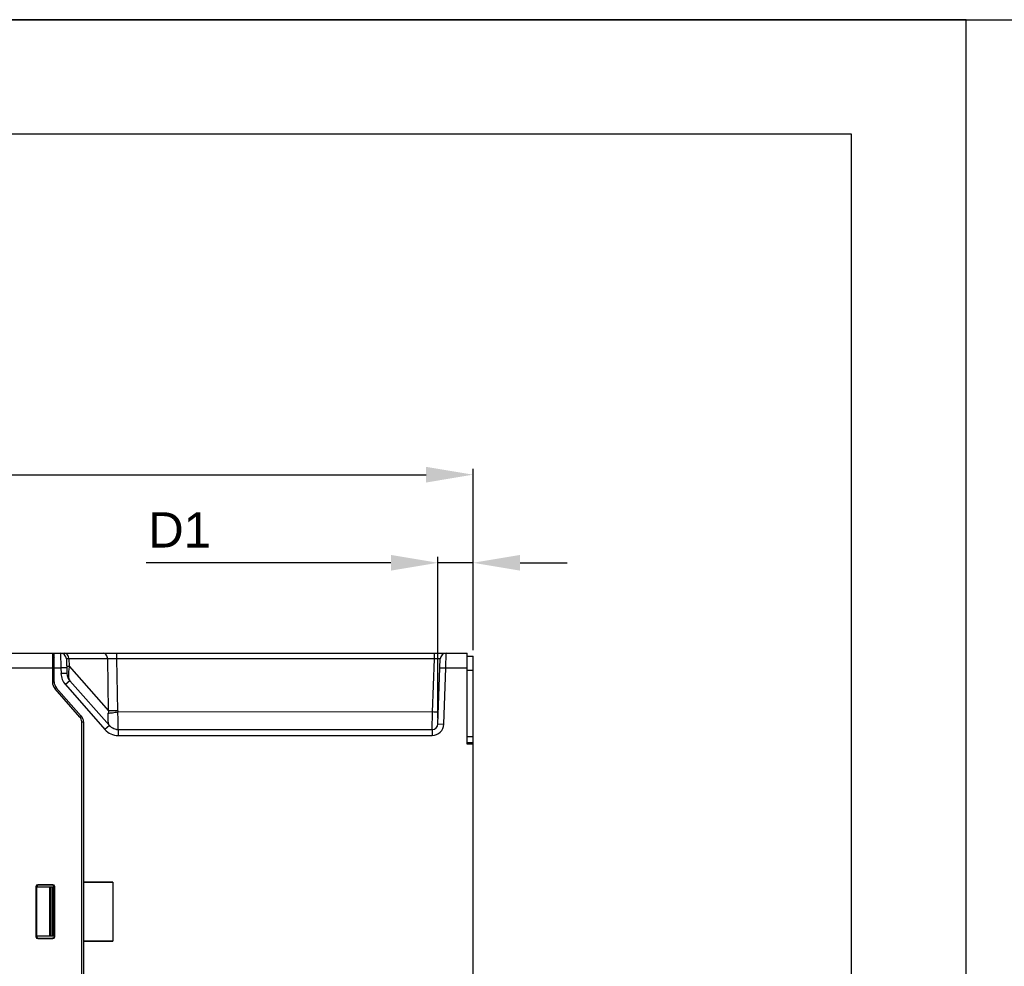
# Model space of a CAD drawing. Header units: millimetres. Extents: x 0 to 1105, y 0 to 772.
# Tile 49 of 50: x 385 to 552, y 611 to 772. Entities that reach past the tile are written whole.
import ezdxf

# ---------------------------------------------------------------- set-up
doc = ezdxf.new("R2010")
doc.units = ezdxf.units.MM
doc.header["$LTSCALE"] = 60.775
doc.header["$PDMODE"] = 3
doc.header["$PDSIZE"] = 0.3
doc.layers.get('0').update_dxf_attribs({"linetype": 'CONTINUOUS'})
doc.layers.get('Defpoints').update_dxf_attribs({"linetype": 'CONTINUOUS'})
doc.layers.add('07_ALL_FEATURES', color=7, linetype='CONTINUOUS')
doc.layers.add('DIM', color=7, linetype='CONTINUOUS')
doc.styles.get("Standard").update_dxf_attribs({"font": 'micross.ttf'})
doc.dimstyles.new('DIMSTYLE_2', dxfattribs={"dimtxt": 10, "dimasz": 3, "dimexe": 1, "dimexo": 1, "dimgap": 2.5, "dimtad": 1, "dimdec": 1, "dimzin": 0, "dimdsep": 46, "dimtxsty": 'Standard', "dimblk": '_FILLED', "dimblk1": '_FILLED', "dimblk2": '_FILLED', "dimcen": 0.09, "dimadec": 0, "dimazin": 0, "dimtp": 0.1, "dimtm": 0.1, "dimtfac": 1, "dimtdec": 1, "dimtofl": 0, "dimtmove": 0, "dimatfit": 3, "dimldrblk": '_FILLED', "dimfxl": 1, "dimtolj": 1, "dimtzin": 0, "dimarcsym": 0})

# ---------------------------------------------------------------- blocks, each defined once
blk = doc.blocks.new('_FILLED')
at = {"color": 0, "linetype": 'ByBlock'}
blk.add_solid([(0, 0), (-1, 0.167), (-1, -0.167)], dxfattribs=at)
blk = doc.blocks.new('*D5')
at = {"layer": 'Defpoints', "color": 0, "linetype": 'Continuous', "transparency": 16777216}
for p in [(462.08, 694.73), (462.08, 663.83), (293.08, 607.27)]:
    blk.add_point(p, dxfattribs=at)
at = {"layer": 'DIM', "color": 0, "linetype": 'Continuous', "lineweight": -2, "transparency": 16777216}
for p, q in [((293.08, 608.27), (293.08, 695.73)), ((462.08, 664.83), (462.08, 695.73)), ((301.08, 694.73), (454.08, 694.73))]:
    blk.add_line(p, q, dxfattribs=at)
at = {"layer": 'DIM', "color": 0, "linetype": 'Continuous', "lineweight": -2, "transparency": 16777216, "xscale": 8, "yscale": 8, "zscale": 8, "rotation": 180}
blk.add_blockref('_FILLED', (293.08, 694.73), dxfattribs=at)
at = {"layer": 'DIM', "color": 0, "linetype": 'Continuous', "lineweight": -2, "transparency": 16777216, "xscale": 8, "yscale": 8, "zscale": 8}
blk.add_blockref('_FILLED', (462.08, 694.73), dxfattribs=at)
at = {"layer": 'DIM', "color": 0, "linetype": 'Continuous', "transparency": 16777216, "insert": (369.37, 703.23), "char_height": 6, "attachment_point": 2}
blk.add_mtext('\\A1;D', dxfattribs=at)
blk = doc.blocks.new('*D6')
at = {"layer": 'Defpoints', "color": 0, "linetype": 'Continuous', "transparency": 16777216}
for p in [(462.08, 679.73), (462.08, 663.83), (456.11, 652.29)]:
    blk.add_point(p, dxfattribs=at)
at = {"layer": 'DIM', "color": 0, "linetype": 'Continuous', "lineweight": -2, "transparency": 16777216}
for p, q in [((456.11, 653.29), (456.11, 680.73)), ((462.08, 664.83), (462.08, 680.73)), ((448.11, 679.73), (406.47, 679.73)), ((462.08, 679.73), (456.11, 679.73)), ((470.08, 679.73), (478.08, 679.73))]:
    blk.add_line(p, q, dxfattribs=at)
at = {"layer": 'DIM', "color": 0, "linetype": 'Continuous', "lineweight": -2, "transparency": 16777216, "xscale": 8, "yscale": 8, "zscale": 8}
blk.add_blockref('_FILLED', (456.11, 679.73), dxfattribs=at)
at = {"layer": 'DIM', "color": 0, "linetype": 'Continuous', "lineweight": -2, "transparency": 16777216, "xscale": 8, "yscale": 8, "zscale": 8, "rotation": 180}
blk.add_blockref('_FILLED', (462.08, 679.73), dxfattribs=at)
at = {"layer": 'DIM', "color": 0, "linetype": 'Continuous', "transparency": 16777216, "insert": (417.5, 688.33), "char_height": 6, "attachment_point": 3}
blk.add_mtext('\\A1;D1', dxfattribs=at)

msp = doc.modelspace()

# ---------------------------------------------------------------- linework, layer by layer
at = {"color": 7, "linetype": 'Continuous'}
msp.add_line((0, 772.2), (1105, 772.2), dxfattribs=at)
at = {"color": 4, "linetype": 'Continuous'}
for p, q in [((546, 772.2), (0, 772.2)), ((546, 0), (546, 772.2))]:
    msp.add_line(p, q, dxfattribs=at)
at = {"color": 3, "linetype": 'Continuous'}
for p, q in [((526.5, 752.7), (19.5, 752.7)), ((526.5, 19.5), (526.5, 752.7))]:
    msp.add_line(p, q, dxfattribs=at)
at = {"layer": '07_ALL_FEATURES', "linetype": 'Continuous'}
for p, q in [((299.58, 664.33), (390.48, 664.33)), ((390.48, 664.33), (390.48, 659.45)), ((390.48, 663.79), (390.78, 663.79)), ((390.49, 664.33), (390.75, 664.33)), ((390.78, 664.33), (461.08, 664.33)), ((390.78, 659.45), (390.78, 664.33)), ((391.86, 664.33), (391.91, 661.83)), ((401.45, 663.36), (401.45, 664.33)), ((455.5, 663.36), (455.5, 664.33)), ((457.45, 661.83), (457.5, 664.33)), ((461.08, 648.83), (461.08, 664.33)), ((461.08, 663.83), (462.08, 663.83)), ((462.08, 648.83), (462.08, 663.83)), ((390.48, 663.09), (390.78, 663.17)), ((390.48, 662.61), (390.78, 662.69)), ((390.77, 663.62), (390.5, 663.16)), ((390.5, 663.16), (390.74, 663.16)), ((392.86, 663.36), (392.94, 660.89)), ((399.89, 663.36), (393.3, 663.36)), ((393.3, 663.36), (393.34, 662.12)), ((393.34, 662.12), (400.04, 654.53)), ((400.04, 654.53), (399.89, 663.36)), ((455.5, 663.36), (401.45, 663.36)), ((401.6, 654.53), (401.45, 663.36)), ((455.18, 654.32), (455.5, 663.36)), ((456.11, 652.29), (456.5, 663.36)), ((298.78, 661.83), (390.48, 661.83)), ((390.78, 661.83), (391.91, 661.83)), ((392.91, 661.86), (391.91, 661.83)), ((391.91, 661.83), (391.95, 660.86)), ((392.94, 660.89), (391.95, 660.86)), ((456.45, 661.86), (457.45, 661.83)), ((457.11, 652.26), (457.45, 661.83)), ((457.45, 661.83), (461.08, 661.83)), ((461.08, 661.43), (462.08, 661.43)), ((390.48, 659.45), (390.78, 659.45)), ((393.44, 659.64), (392.69, 658.98)), ((392.69, 658.98), (399.43, 651.34)), ((393.44, 659.64), (400.18, 652)), ((390.93, 658.26), (391.15, 658.45)), ((395.18, 653.44), (390.93, 658.26)), ((395.4, 653.64), (391.15, 658.45)), ((395.18, 653.44), (395.4, 653.64)), ((455.18, 654.32), (401.61, 654.33)), ((455.11, 651.33), (455.18, 654.32)), ((395.48, 652.65), (395.78, 652.65)), ((395.48, 457.33), (395.48, 652.65)), ((395.78, 652.65), (395.78, 625.36)), ((400.18, 652), (399.43, 651.34)), ((456.11, 652.29), (457.11, 652.26)), ((401.68, 651.33), (455.11, 651.33)), ((401.68, 651.33), (401.68, 650.33)), ((401.68, 650.33), (455.11, 650.33)), ((455.11, 651.33), (455.11, 650.33)), ((461.08, 650.13), (462.08, 650.13)), ((461.08, 649.13), (462.08, 649.13)), ((462.08, 648.83), (461.08, 648.83)), ((462.08, 472.33), (462.08, 648.83)), ((395.78, 625.34), (400.78, 625.36)), ((400.78, 625.36), (395.78, 625.36)), ((395.78, 625.34), (395.78, 615.31)), ((400.78, 625.36), (400.78, 615.29)), ((387.68, 624.63), (387.78, 624.53)), ((387.68, 624.63), (387.68, 616.03)), ((387.78, 624.53), (387.78, 616.13)), ((387.81, 624.53), (387.81, 624.64)), ((387.81, 624.53), (390.55, 624.53)), ((390.58, 624.92), (387.98, 624.92)), ((387.98, 624.92), (388.08, 624.83)), ((390.48, 624.83), (388.08, 624.83)), ((389.99, 624.53), (389.99, 616.13)), ((390.19, 624.53), (390.19, 616.13)), ((390.25, 616.13), (390.25, 624.53)), ((390.58, 624.92), (390.48, 624.83)), ((390.55, 616.13), (390.55, 624.53)), ((390.58, 624.53), (390.58, 616.13)), ((390.88, 624.63), (390.78, 624.53)), ((390.78, 616.12), (390.78, 624.53)), ((390.88, 616.03), (390.88, 624.63)), ((387.68, 616.03), (387.78, 616.13)), ((390.55, 616.13), (387.81, 616.13)), ((387.81, 616.13), (387.81, 616.01)), ((387.98, 615.73), (388.08, 615.83)), ((387.98, 615.73), (390.58, 615.73)), ((388.08, 615.83), (390.48, 615.83)), ((390.58, 615.73), (390.48, 615.83)), ((390.88, 616.03), (390.78, 616.12)), ((400.78, 615.29), (395.78, 615.31)), ((395.78, 615.29), (400.78, 615.29)), ((395.78, 615.29), (395.78, 565.86))]:
    msp.add_line(p, q, dxfattribs=at)
for centre, radius, start, end in [((391.86, 663.33), 1, 2, 90), ((457.5, 663.33), 1, 90, 178), ((394.94, 660.96), 3, 182, 221.4237), ((394.94, 660.96), 2, 182, 221.4237), ((392.28, 659.45), 1.8, 180, 221.4237), ((392.28, 659.45), 1.5, 180, 221.4237), ((394.28, 652.65), 1.5, 0, 41.4237), ((404.02, 653.89), 4.03, 170.8873, 176.7312), ((404.06, 654.57), 2.46, 181.0008, 185.7533), ((394.28, 652.65), 1.2, 0, 41.4237), ((401.68, 653.33), 2, 221.4237, 270), ((401.7, 653.33), 2.01, 221.0811, 235.4059), ((455.11, 652.33), 1, 270, 358), ((455.11, 652.33), 2, 270, 358), ((401.68, 653.33), 3, 221.4237, 270), ((401.69, 653.31), 1.99, 261.3425, 269.976), ((388.08, 624.53), 0.3, 90, 180), ((388.08, 616.13), 0.3, 180, 270), ((390.47, 616.13), 0.304, 345.7026, 353.7141), ((390.49, 616.12), 0.293, 353.7166, 359.9749)]:
    msp.add_arc(centre, radius, start, end, dxfattribs=at)
for centre, major_axis, start_param, end_param in [((387.98, 624.62), (0.213, -0.213), 2.357564, 3.925621), ((387.98, 624.62), (-0.213, 0.213), -0.784029, 0.784029), ((390.48, 624.52), (-0.213, -0.213), 8.640749, 10.208807), ((390.58, 624.62), (0.213, 0.213), -0.784029, 0.784029), ((387.98, 616.03), (0.213, 0.213), 2.357564, 3.925621), ((390.58, 616.03), (0.213, -0.213), -0.784029, 0.784029)]:
    msp.add_ellipse(centre, major_axis=major_axis, ratio=0.997265, start_param=start_param, end_param=end_param, dxfattribs=at)
for points, knots in [([(393.16, 663.9), (393.09, 664.02), (392.91, 664.24), (392.64, 664.33), (392.52, 664.33)], [0, 0, 0, 0, 0.526079, 1, 1, 1, 1]), ([(393.3, 663.36), (393.29, 663.41), (393.28, 663.59), (393.22, 663.78), (393.16, 663.9)], [0, 0, 0, 0, 0.255765, 1, 1, 1, 1]), ([(399.89, 663.36), (399.89, 663.6), (399.77, 663.97), (399.42, 664.27), (399.21, 664.33), (399.11, 664.33)], [0, 0, 0, 0, 0.536301, 0.776884, 1, 1, 1, 1]), ([(393.3, 663.36), (393.23, 663.36), (393.13, 663.36), (393, 663.36), (392.93, 663.36), (392.89, 663.36), (392.87, 663.36), (392.86, 663.36), (392.86, 663.36)], [0, 0, 0, 0, 0.42797, 0.742823, 0.854729, 0.9352, 0.983716, 1, 1, 1, 1]), ([(392.9, 662.12), (392.9, 662.12), (392.92, 662.12), (392.93, 662.12), (392.97, 662.12), (393.04, 662.12), (393.17, 662.12), (393.28, 662.12), (393.34, 662.12)], [0, 0, 0, 0, 0.016896, 0.0656, 0.146119, 0.257986, 0.572566, 1, 1, 1, 1]), ([(393.34, 662.12), (393.3, 661.84), (393.23, 661.3), (393.21, 660.57), (393.26, 660.02), (393.37, 659.73), (393.44, 659.64)], [0, 0, 0, 0, 0.346184, 0.641342, 0.861473, 1, 1, 1, 1]), ([(401.45, 663.36), (401.31, 663.36), (400.79, 663.36), (400.26, 663.37), (399.89, 663.36)], [0, 0, 0, 0, 0.284516, 1, 1, 1, 1]), ([(456.5, 663.36), (456.5, 663.37), (456.46, 663.36), (456.42, 663.37), (456.32, 663.37), (456.2, 663.38), (456.05, 663.37), (455.81, 663.37), (455.63, 663.36), (455.5, 663.36)], [0, 0, 0, 0, 0.019911, 0.076675, 0.168877, 0.293138, 0.444573, 0.617409, 1, 1, 1, 1]), ([(400.01, 652.51), (400, 652.62), (399.94, 653.15), (399.99, 653.69), (400, 654.12)], [0, 0, 0, 0, 0.203055, 1, 1, 1, 1]), ([(400, 654.12), (400.1, 654.14), (400.34, 654.17), (400.72, 654.2), (401.15, 654.27), (401.46, 654.32), (401.61, 654.33)], [0, 0, 0, 0, 0.195103, 0.43612, 0.710131, 1, 1, 1, 1]), ([(401.6, 654.53), (401.45, 654.53), (400.93, 654.52), (400.41, 654.52), (400.04, 654.53)], [0, 0, 0, 0, 0.284346, 1, 1, 1, 1]), ([(401.7, 651.43), (401.7, 651.57), (401.69, 651.93), (401.67, 652.89), (401.65, 653.72), (401.62, 654.33)], [0, 0, 0, 0, 0.140609, 0.371511, 1, 1, 1, 1]), ([(456.01, 654.3), (455.89, 654.3), (455.62, 654.3), (455.34, 654.33), (455.18, 654.33)], [0, 0, 0, 0, 0.432855, 1, 1, 1, 1]), ([(400.07, 652.25), (400.06, 652.27), (400.04, 652.35), (400.02, 652.44), (400.01, 652.51)], [0, 0, 0, 0, 0.223706, 1, 1, 1, 1]), ([(400.13, 652.08), (400.12, 652.09), (400.1, 652.15), (400.08, 652.2), (400.07, 652.25)], [0, 0, 0, 0, 0.198335, 1, 1, 1, 1]), ([(401.69, 651.33), (401.7, 651.33), (401.7, 651.38), (401.7, 651.41), (401.7, 651.43)], [0, 0, 0, 0, 0.259412, 1, 1, 1, 1]), ([(390.48, 615.83), (390.54, 615.83), (390.68, 615.87), (390.75, 615.99), (390.77, 616.05)], [0, 0, 0, 0, 0.499807, 1, 1, 1, 1])]:
    msp.add_open_spline(points, degree=3, knots=knots, dxfattribs=at)
msp.add_open_spline([(401.39, 651.35), (401.1, 651.39), (400.81, 651.51), (400.56, 651.68)], degree=3, dxfattribs=at)

# ---------------------------------------------------------------- dimensions: what is measured, and where the dimension line sits
at = {"layer": 'DIM', "linetype": 'Continuous'}
dim = msp.add_linear_dim(base=(462.08, 694.73), p1=(293.08, 607.27), p2=(462.08, 663.83), text='D', dimstyle='DIMSTYLE_2', override={"dimtxt": 6, "dimasz": 8}, dxfattribs=at)
dim.commit()
dim.dimension.update_dxf_attribs({"geometry": '*D5', "text_midpoint": (369.37, 694.73), "dimtype": 160})
dim = msp.add_linear_dim(base=(462.08, 679.73), p1=(456.11, 652.29), p2=(462.08, 663.83), angle=180, text='D1', dimstyle='DIMSTYLE_2', override={"dimtxt": 6, "dimasz": 8, "dimtofl": 1}, dxfattribs=at)
dim.commit()
dim.dimension.update_dxf_attribs({"geometry": '*D6', "text_midpoint": (413.24, 679.73), "dimtype": 160})

doc.saveas('drawing.dxf')
